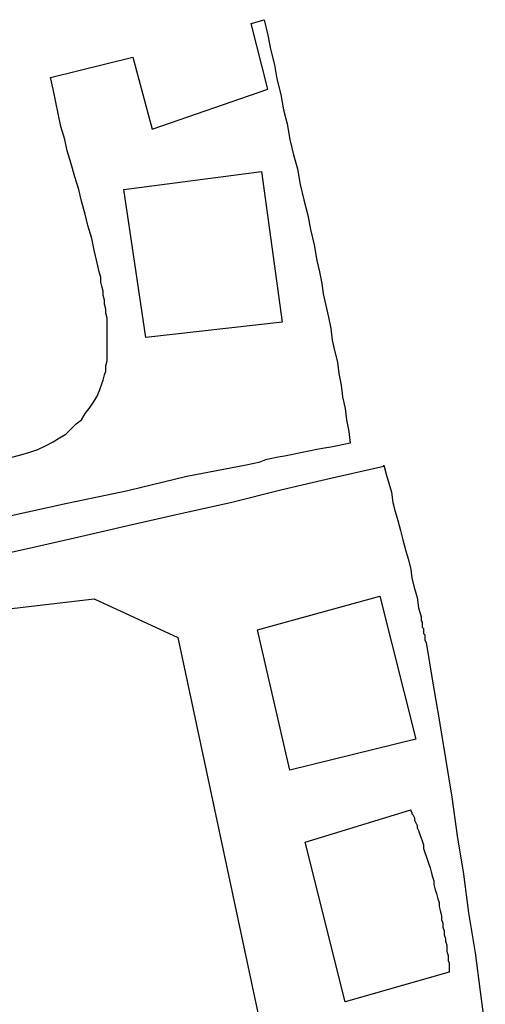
# Model space of a CAD drawing. Extents: x 0 to 26, y -0.6 to 2.3.
# Tile 9 of 10: x 21.4 to 22.1, y 0.8 to 2.3. Entities that reach past the tile are written whole.
import ezdxf

# ---------------------------------------------------------------- set-up
doc = ezdxf.new("R2010")
doc.units = 0

msp = doc.modelspace()

# ---------------------------------------------------------------- linework, layer by layer
at = {"color": 0}
for p, q in [((21.7793, 2.287109, 0.5), (21.79883, 2.292969, 0.5)), ((21.80469, 2.1875, 0.5), (21.7793, 2.287109, 0.5)), ((21.79883, 2.292969, 0.5), (21.80469, 2.269531, 0.5)), ((21.80469, 2.269531, 0.5), (21.80859, 2.248047, 0.5)), ((21.80859, 2.248047, 0.5), (21.81445, 2.224609, 0.5)), ((21.47461, 2.205078, 0.5), (21.59961, 2.236328, 0.5)), ((21.59961, 2.236328, 0.5), (21.62891, 2.126953, 0.5)), ((21.81445, 2.224609, 0.5), (21.81836, 2.203125, 0.5)), ((21.47852, 2.1875, 0.5), (21.47461, 2.205078, 0.5)), ((21.81836, 2.203125, 0.5), (21.82422, 2.179688, 0.5)), ((21.48242, 2.167969, 0.5), (21.47852, 2.1875, 0.5)), ((21.62891, 2.126953, 0.5), (21.80469, 2.1875, 0.5)), ((21.48633, 2.150391, 0.5), (21.48242, 2.167969, 0.5)), ((21.82422, 2.179688, 0.5), (21.82813, 2.15625, 0.5)), ((21.82813, 2.15625, 0.5), (21.83398, 2.134766, 0.5)), ((21.49023, 2.130859, 0.5), (21.48633, 2.150391, 0.5)), ((21.49609, 2.111328, 0.5), (21.49023, 2.130859, 0.5)), ((21.83398, 2.134766, 0.5), (21.83789, 2.111328, 0.5)), ((21.5, 2.09375, 0.5), (21.49609, 2.111328, 0.5)), ((21.83789, 2.111328, 0.5), (21.84375, 2.087891, 0.5)), ((21.50586, 2.074219, 0.5), (21.5, 2.09375, 0.5)), ((21.84375, 2.087891, 0.5), (21.84961, 2.066406, 0.5)), ((21.51172, 2.054688, 0.5), (21.50586, 2.074219, 0.5)), ((21.58594, 2.035156, 0.5), (21.79492, 2.0625, 0.5)), ((21.79492, 2.0625, 0.5), (21.82617, 1.833984, 0.5)), ((21.84961, 2.066406, 0.5), (21.85352, 2.042969, 0.5)), ((21.51758, 2.035156, 0.5), (21.51172, 2.054688, 0.5)), ((21.52148, 2.017578, 0.5), (21.51758, 2.035156, 0.5)), ((21.61914, 1.810547, 0.5), (21.58594, 2.035156, 0.5)), ((21.85352, 2.042969, 0.5), (21.85938, 2.019531, 0.5)), ((21.52734, 1.998047, 0.5), (21.52148, 2.017578, 0.5)), ((21.85938, 2.019531, 0.5), (21.86523, 1.996094, 0.5)), ((21.53125, 1.980469, 0.5), (21.52734, 1.998047, 0.5)), ((21.86523, 1.996094, 0.5), (21.86914, 1.974609, 0.5)), ((21.53711, 1.960938, 0.5), (21.53125, 1.980469, 0.5)), ((21.86914, 1.974609, 0.5), (21.875, 1.951172, 0.5)), ((21.54102, 1.943359, 0.5), (21.53711, 1.960938, 0.5)), ((21.54492, 1.925781, 0.5), (21.54102, 1.943359, 0.5)), ((21.875, 1.951172, 0.5), (21.87891, 1.927734, 0.5)), ((21.87891, 1.927734, 0.5), (21.88281, 1.910156, 0.5)), ((21.54883, 1.908203, 0.5), (21.54492, 1.925781, 0.5)), ((21.55078, 1.902344, 0.5), (21.54883, 1.908203, 0.5)), ((21.55078, 1.894531, 0.5), (21.55078, 1.902344, 0.5)), ((21.88281, 1.910156, 0.5), (21.88672, 1.892578, 0.5)), ((21.55273, 1.888672, 0.5), (21.55078, 1.894531, 0.5)), ((21.55469, 1.880859, 0.5), (21.55273, 1.888672, 0.5)), ((21.88672, 1.892578, 0.5), (21.88867, 1.876953, 0.5)), ((21.55469, 1.875, 0.5), (21.55469, 1.880859, 0.5)), ((21.55664, 1.867188, 0.5), (21.55469, 1.875, 0.5)), ((21.88867, 1.876953, 0.5), (21.89258, 1.859375, 0.5)), ((21.55664, 1.861328, 0.5), (21.55664, 1.867188, 0.5)), ((21.55859, 1.853516, 0.5), (21.55664, 1.861328, 0.5)), ((21.55859, 1.847656, 0.5), (21.55859, 1.853516, 0.5)), ((21.89258, 1.859375, 0.5), (21.89648, 1.841797, 0.5)), ((21.56055, 1.839844, 0.5), (21.55859, 1.847656, 0.5)), ((21.56055, 1.833984, 0.5), (21.56055, 1.839844, 0.5)), ((21.89648, 1.841797, 0.5), (21.90039, 1.824219, 0.5)), ((21.56055, 1.826172, 0.5), (21.56055, 1.833984, 0.5)), ((21.56055, 1.820313, 0.5), (21.56055, 1.826172, 0.5)), ((21.82617, 1.833984, 0.5), (21.61914, 1.810547, 0.5)), ((21.90039, 1.824219, 0.5), (21.90234, 1.806641, 0.5)), ((21.56055, 1.814453, 0.5), (21.56055, 1.820313, 0.5)), ((21.56055, 1.808594, 0.5), (21.56055, 1.814453, 0.5)), ((21.56055, 1.800781, 0.5), (21.56055, 1.808594, 0.5)), ((21.56055, 1.792969, 0.5), (21.56055, 1.800781, 0.5)), ((21.90234, 1.806641, 0.5), (21.90625, 1.789063, 0.5)), ((21.56055, 1.783203, 0.5), (21.56055, 1.792969, 0.5)), ((21.56055, 1.775391, 0.5), (21.56055, 1.783203, 0.5)), ((21.90625, 1.789063, 0.5), (21.91016, 1.773438, 0.5)), ((21.55859, 1.767578, 0.5), (21.56055, 1.775391, 0.5)), ((21.55859, 1.759766, 0.5), (21.55859, 1.767578, 0.5)), ((21.91016, 1.773438, 0.5), (21.91211, 1.755859, 0.5)), ((21.55469, 1.746094, 0.5), (21.55664, 1.753906, 0.5)), ((21.55664, 1.753906, 0.5), (21.55859, 1.759766, 0.5)), ((21.91211, 1.755859, 0.5), (21.91602, 1.738281, 0.5)), ((21.54883, 1.730469, 0.5), (21.55273, 1.740234, 0.5)), ((21.55273, 1.740234, 0.5), (21.55469, 1.746094, 0.5)), ((21.91602, 1.738281, 0.5), (21.91797, 1.720703, 0.5)), ((21.53906, 1.710938, 0.5), (21.54492, 1.720703, 0.5)), ((21.54492, 1.720703, 0.5), (21.54883, 1.730469, 0.5)), ((21.91797, 1.720703, 0.5), (21.92188, 1.703125, 0.5)), ((21.5332, 1.703125, 0.5), (21.53906, 1.710938, 0.5)), ((21.52148, 1.685547, 0.5), (21.52734, 1.695313, 0.5)), ((21.52734, 1.695313, 0.5), (21.5332, 1.703125, 0.5)), ((21.92188, 1.703125, 0.5), (21.92383, 1.685547, 0.5)), ((21.50586, 1.671875, 0.5), (21.51367, 1.679688, 0.5)), ((21.51367, 1.679688, 0.5), (21.52148, 1.685547, 0.5)), ((21.92383, 1.685547, 0.5), (21.92773, 1.667969, 0.5)), ((21.48828, 1.658203, 0.5), (21.49805, 1.664063, 0.5)), ((21.49805, 1.664063, 0.5), (21.50586, 1.671875, 0.5)), ((21.92773, 1.667969, 0.5), (21.92969, 1.650391, 0.5)), ((21.45508, 1.640625, 0.5), (21.4668, 1.646484, 0.5)), ((21.4668, 1.646484, 0.5), (21.47852, 1.652344, 0.5)), ((21.47852, 1.652344, 0.5), (21.48828, 1.658203, 0.5)), ((21.90039, 1.644531, 0.5), (21.89063, 1.642578, 0.5)), ((21.91016, 1.646484, 0.5), (21.90039, 1.644531, 0.5)), ((21.91992, 1.648438, 0.5), (21.91016, 1.646484, 0.5)), ((21.92969, 1.650391, 0.5), (21.91992, 1.648438, 0.5)), ((21.41602, 1.628906, 0.5), (21.42969, 1.632813, 0.5)), ((21.42969, 1.632813, 0.5), (21.44336, 1.636719, 0.5)), ((21.44336, 1.636719, 0.5), (21.45508, 1.640625, 0.5)), ((21.82031, 1.628906, 0.5), (21.81055, 1.626953, 0.5)), ((21.83008, 1.630859, 0.5), (21.82031, 1.628906, 0.5)), ((21.83984, 1.632813, 0.5), (21.83008, 1.630859, 0.5)), ((21.84961, 1.634766, 0.5), (21.83984, 1.632813, 0.5)), ((21.85938, 1.636719, 0.5), (21.84961, 1.634766, 0.5)), ((21.86914, 1.638672, 0.5), (21.85938, 1.636719, 0.5)), ((21.87891, 1.640625, 0.5), (21.86914, 1.638672, 0.5)), ((21.89063, 1.642578, 0.5), (21.87891, 1.640625, 0.5)), ((21.77148, 1.617188, 0.5), (21.68164, 1.599609, 0.5)), ((21.78125, 1.619141, 0.5), (21.77148, 1.617188, 0.5)), ((21.79102, 1.621094, 0.5), (21.78125, 1.619141, 0.5)), ((21.80078, 1.625, 0.5), (21.79102, 1.621094, 0.5)), ((21.81055, 1.626953, 0.5), (21.80078, 1.625, 0.5)), ((21.90234, 1.597656, 0.5), (21.98047, 1.615234, 0.5)), ((21.98047, 1.615234, 0.5), (21.98047, 1.617188, 0.5)), ((21.98047, 1.617188, 0.5), (21.98438, 1.603516, 0.5)), ((21.68164, 1.599609, 0.5), (21.5918, 1.578125, 0.5)), ((21.98438, 1.603516, 0.5), (21.98828, 1.589844, 0.5)), ((21.82617, 1.580078, 0.5), (21.90234, 1.597656, 0.5)), ((21.98828, 1.589844, 0.5), (21.99219, 1.576172, 0.5)), ((21.5918, 1.578125, 0.5), (21.5, 1.558594, 0.5)), ((21.74805, 1.560547, 0.5), (21.82617, 1.580078, 0.5)), ((21.99219, 1.576172, 0.5), (21.99414, 1.560547, 0.5)), ((21.5, 1.558594, 0.5), (21.41016, 1.539063, 0.5)), ((21.66992, 1.542969, 0.5), (21.74805, 1.560547, 0.5)), ((21.99414, 1.560547, 0.5), (21.99805, 1.546875, 0.5)), ((21.5918, 1.525391, 0.5), (21.66992, 1.542969, 0.5)), ((21.99805, 1.546875, 0.5), (22.00195, 1.533203, 0.5)), ((21.51563, 1.507813, 0.5), (21.5918, 1.525391, 0.5)), ((22.00195, 1.533203, 0.5), (22.00586, 1.517578, 0.5)), ((22.00586, 1.517578, 0.5), (22.00977, 1.503906, 0.5)), ((21.4375, 1.490234, 0.5), (21.51563, 1.507813, 0.5)), ((22.00977, 1.503906, 0.5), (22.01367, 1.488281, 0.5)), ((21.36133, 1.472656, 0.5), (21.4375, 1.490234, 0.5)), ((22.01367, 1.488281, 0.5), (22.01758, 1.474609, 0.5)), ((22.01758, 1.474609, 0.5), (22.02148, 1.458984, 0.5)), ((22.02148, 1.458984, 0.5), (22.02344, 1.445313, 0.5)), ((22.02344, 1.445313, 0.5), (22.02734, 1.429688, 0.5)), ((22.02734, 1.429688, 0.5), (22.03125, 1.416016, 0.5)), ((21.37305, 1.394531, 0.5), (21.54102, 1.414063, 0.5)), ((21.54102, 1.414063, 0.5), (21.66797, 1.355469, 0.5)), ((21.78906, 1.367188, 0.5), (21.97461, 1.417969, 0.5)), ((21.97461, 1.417969, 0.5), (22.0293, 1.201172, 0.5)), ((22.03125, 1.416016, 0.5), (22.0332, 1.400391, 0.5)), ((22.0332, 1.400391, 0.5), (22.03711, 1.386719, 0.5)), ((22.03711, 1.386719, 0.5), (22.03711, 1.384766, 0.5)), ((22.03711, 1.384766, 0.5), (22.03711, 1.380859, 0.5)), ((22.03711, 1.380859, 0.5), (22.03906, 1.378906, 0.5)), ((22.03906, 1.378906, 0.5), (22.03906, 1.376953, 0.5)), ((22.03906, 1.376953, 0.5), (22.03906, 1.375, 0.5)), ((22.03906, 1.375, 0.5), (22.03906, 1.371094, 0.5)), ((21.83789, 1.154297, 0.5), (21.78906, 1.367188, 0.5)), ((22.03906, 1.371094, 0.5), (22.04102, 1.369141, 0.5)), ((22.04102, 1.369141, 0.5), (22.04102, 1.367188, 0.5)), ((22.04102, 1.367188, 0.5), (22.04102, 1.365234, 0.5)), ((22.04102, 1.365234, 0.5), (22.04102, 1.363281, 0.5)), ((22.04102, 1.363281, 0.5), (22.04102, 1.361328, 0.5)), ((22.04102, 1.361328, 0.5), (22.04297, 1.359375, 0.5)), ((21.66797, 1.355469, 0.5), (21.83398, 0.576172, 0.5)), ((22.04297, 1.359375, 0.5), (22.04297, 1.355469, 0.5)), ((22.04297, 1.355469, 0.5), (22.04297, 1.353516, 0.5)), ((22.04297, 1.353516, 0.5), (22.04297, 1.351563, 0.5)), ((22.04297, 1.351563, 0.5), (22.04492, 1.347656, 0.5)), ((22.04492, 1.347656, 0.5), (22.05469, 1.289063, 0.5)), ((22.05469, 1.289063, 0.5), (22.06445, 1.230469, 0.5)), ((22.06445, 1.230469, 0.5), (22.07422, 1.171875, 0.5)), ((22.0293, 1.201172, 0.5), (21.83789, 1.154297, 0.5)), ((22.07422, 1.171875, 0.5), (22.08398, 1.113281, 0.5)), ((22.08398, 1.113281, 0.5), (22.0918, 1.054688, 0.5)), ((21.86133, 1.044922, 0.5), (22.02148, 1.09375, 0.5)), ((22.02148, 1.09375, 0.5), (22.02148, 1.091797, 0.5)), ((22.02148, 1.091797, 0.5), (22.02344, 1.089844, 0.5)), ((22.02344, 1.089844, 0.5), (22.02344, 1.087891, 0.5)), ((22.02344, 1.087891, 0.5), (22.02539, 1.085938, 0.5)), ((22.02539, 1.085938, 0.5), (22.02734, 1.082031, 0.5)), ((22.02734, 1.082031, 0.5), (22.02734, 1.078125, 0.5)), ((22.02734, 1.078125, 0.5), (22.0293, 1.074219, 0.5)), ((22.0293, 1.074219, 0.5), (22.03125, 1.070313, 0.5)), ((22.03125, 1.070313, 0.5), (22.03125, 1.066406, 0.5)), ((22.03125, 1.066406, 0.5), (22.0332, 1.0625, 0.5)), ((22.0332, 1.0625, 0.5), (22.03516, 1.056641, 0.5)), ((22.03516, 1.056641, 0.5), (22.03711, 1.050781, 0.5)), ((22.03711, 1.050781, 0.5), (22.03906, 1.046875, 0.5)), ((22.03906, 1.046875, 0.5), (22.04102, 1.041016, 0.5)), ((22.0918, 1.054688, 0.5), (22.10156, 0.996094, 0.5)), ((21.92188, 0.802734, 0.5), (21.86133, 1.044922, 0.5)), ((22.04102, 1.041016, 0.5), (22.04102, 1.035156, 0.5)), ((22.04102, 1.035156, 0.5), (22.04297, 1.029297, 0.5)), ((22.04297, 1.029297, 0.5), (22.04492, 1.023438, 0.5)), ((22.04492, 1.023438, 0.5), (22.04688, 1.017578, 0.5)), ((22.04688, 1.017578, 0.5), (22.04883, 1.011719, 0.5)), ((22.04883, 1.011719, 0.5), (22.05078, 1.005859, 0.5)), ((22.05078, 1.005859, 0.5), (22.05273, 1, 0.5)), ((22.05273, 1, 0.5), (22.05469, 0.992188, 0.5)), ((22.05469, 0.992188, 0.5), (22.05664, 0.986328, 0.5)), ((22.05664, 0.986328, 0.5), (22.05664, 0.980469, 0.5)), ((22.10156, 0.996094, 0.5), (22.10938, 0.9375, 0.5)), ((22.05664, 0.980469, 0.5), (22.05859, 0.972656, 0.5)), ((22.05859, 0.972656, 0.5), (22.06055, 0.966797, 0.5)), ((22.06055, 0.966797, 0.5), (22.0625, 0.958984, 0.5)), ((22.0625, 0.958984, 0.5), (22.06445, 0.953125, 0.5)), ((22.06445, 0.953125, 0.5), (22.06445, 0.947266, 0.5)), ((22.06445, 0.947266, 0.5), (22.06641, 0.941406, 0.5)), ((22.06641, 0.941406, 0.5), (22.06836, 0.933594, 0.5)), ((22.06836, 0.933594, 0.5), (22.06836, 0.927734, 0.5)), ((22.06836, 0.927734, 0.5), (22.07031, 0.921875, 0.5)), ((22.10938, 0.9375, 0.5), (22.11914, 0.876953, 0.5)), ((22.07031, 0.921875, 0.5), (22.07031, 0.916016, 0.5)), ((22.07031, 0.916016, 0.5), (22.07227, 0.910156, 0.5)), ((22.07227, 0.910156, 0.5), (22.07227, 0.904297, 0.5)), ((22.07227, 0.904297, 0.5), (22.07422, 0.898438, 0.5)), ((22.07422, 0.898438, 0.5), (22.07422, 0.894531, 0.5)), ((22.07422, 0.894531, 0.5), (22.07617, 0.888672, 0.5)), ((22.07617, 0.888672, 0.5), (22.07617, 0.882813, 0.5)), ((22.07617, 0.882813, 0.5), (22.07617, 0.878906, 0.5)), ((22.07617, 0.878906, 0.5), (22.07813, 0.873047, 0.5)), ((22.07813, 0.873047, 0.5), (22.07813, 0.869141, 0.5)), ((22.07813, 0.869141, 0.5), (22.07813, 0.865234, 0.5)), ((22.11914, 0.876953, 0.5), (22.12695, 0.818359, 0.5)), ((22.07813, 0.865234, 0.5), (22.08008, 0.861328, 0.5)), ((22.08008, 0.861328, 0.5), (22.08008, 0.859375, 0.5)), ((22.08008, 0.859375, 0.5), (22.08008, 0.855469, 0.5)), ((22.08008, 0.855469, 0.5), (22.08008, 0.853516, 0.5)), ((22.08008, 0.853516, 0.5), (22.08008, 0.847656, 0.5)), ((22.08008, 0.847656, 0.5), (21.92188, 0.802734, 0.5)), ((22.12695, 0.818359, 0.5), (22.13477, 0.759766, 0.5))]:
    msp.add_line(p, q, dxfattribs=at)

doc.saveas('drawing.dxf')
